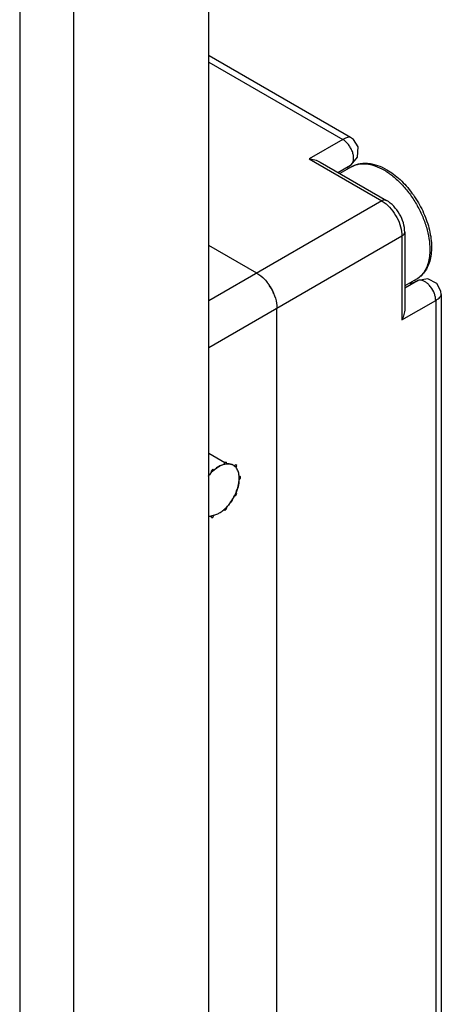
# Model space of a CAD drawing. Header units: millimetres. Extents: x 46 to 113, y 17 to 206.
# Tile 6 of 9: x 91 to 113, y 68 to 120. Entities that reach past the tile are written whole.
import ezdxf

# ---------------------------------------------------------------- set-up
doc = ezdxf.new("R2010")
doc.units = ezdxf.units.MM
doc.header["$LTSCALE"] = 14.498882
doc.layers.get('0').update_dxf_attribs({"linetype": 'CONTINUOUS'})

msp = doc.modelspace()

# ---------------------------------------------------------------- linework, layer by layer
at = {"color": 7}
for p, q in [((101.187, 30.759), (101.187, 181.404)), ((91.288, 177.327), (91.288, 26.677)), ((94.116, 26.677), (94.116, 177.322)), ((108.609, 113.811), (101.2, 118.088)), ((101.187, 117.757), (108.203, 113.707)), ((108.203, 113.707), (106.435, 112.686)), ((106.435, 112.686), (110.238, 110.491)), ((107.011, 112.523), (110.488, 110.515)), ((107.947, 111.983), (108.614, 112.368)), ((108.641, 112.384), (108.614, 112.368)), ((108.643, 112.386), (108.641, 112.384)), ((108.657, 112.279), (108.045, 111.926)), ((110.238, 110.491), (101.187, 105.265)), ((111.445, 108.858), (111.445, 104.843)), ((101.187, 102.816), (111.299, 108.654)), ((111.299, 108.654), (111.299, 104.262)), ((103.698, 106.714), (101.187, 108.164)), ((112.057, 106.39), (111.445, 106.037)), ((112.113, 106.308), (111.445, 105.923)), ((112.113, 106.308), (112.14, 106.323)), ((112.14, 106.323), (112.143, 106.325)), ((111.299, 104.262), (113.067, 105.283)), ((113.067, 105.283), (113.067, 61.273)), ((113.36, 105.583), (113.36, 61.682)), ((104.758, 56.476), (104.758, 104.877)), ((101.187, 97.288), (102.03, 96.802)), ((101.328, 96.279), (101.331, 96.37)), ((101.405, 96.441), (101.331, 96.37)), ((101.453, 96.398), (101.405, 96.441)), ((102.03, 96.802), (101.982, 96.704)), ((102.104, 96.817), (102.03, 96.802)), ((102.104, 96.817), (102.107, 96.729)), ((102.536, 96.617), (102.468, 96.664)), ((102.61, 96.685), (102.536, 96.617)), ((102.656, 96.638), (102.61, 96.685)), ((102.613, 96.539), (102.656, 96.638)), ((102.849, 96.063), (102.776, 96.052)), ((102.776, 95.9), (102.849, 95.973)), ((102.849, 95.973), (102.849, 96.063)), ((102.536, 95.057), (102.61, 95.076)), ((102.61, 95.076), (102.656, 95.175)), ((102.656, 95.175), (102.613, 95.225)), ((101.982, 94.332), (102.03, 94.289)), ((102.03, 94.289), (102.104, 94.36)), ((102.107, 94.451), (102.104, 94.36)), ((101.331, 93.913), (101.328, 94.001)), ((101.331, 93.913), (101.405, 93.928)), ((101.405, 93.928), (101.453, 94.026))]:
    msp.add_line(p, q, dxfattribs=at)
for points in [[(108.641, 112.384), (108.974, 112.784), (109, 113.317), (108.764, 113.696), (108.608, 113.811)], [(113.36, 105.583), (113.338, 105.774), (113.128, 106.168), (112.652, 106.412), (112.14, 106.323)]]:
    msp.add_lwpolyline(points, dxfattribs=at)
for centre, radius, start, end in [((109.249, 111.388), 1.167, 122.9137, 124.8975), ((108.93, 111.943), 0.527, 122.9262, 129.0719), ((108.467, 112.595), 0.271, 302.931, 309.493), ((102.216, 104.634), 2.577, 23.2702, 36.7285), ((111.583, 107.345), 1.164, 295.592, 297.0882), ((111.903, 106.794), 0.527, 290.9264, 297.0794), ((112.235, 106.07), 0.268, 111.0119, 117.0676), ((102.214, 96.222), 0.51, 67.6325, 68.8356), ((102.216, 96.228), 0.503, 59.9737, 68.4828), ((102.216, 96.228), 0.504, 60.012, 67.6354), ((102.214, 96.226), 0.506, 52.235, 59.9417), ((102.983, 94.679), 2.302, 135.9639, 141.2962), ((101.706, 96.004), 1.071, 8.4806, 9.7326), ((101.648, 95.996), 1.129, 6.337, 8.4726), ((101.146, 95.986), 1.633, 353.0772, 357.2626), ((101.567, 95.987), 1.211, 4.0381, 6.3349), ((101.539, 95.984), 1.239, 3.1604, 5.9568), ((101.445, 95.978), 1.334, 0.1537, 4.013), ((101.302, 95.978), 1.476, 357.2827, 0.1708), ((101.034, 95.998), 1.745, 352.1932, 353.1144), ((100.219, 96.23), 2.597, 327.3407, 333.1652), ((100.274, 96.203), 2.535, 333.1426, 337.5648), ((100.629, 95.88), 2.056, 310.3074, 315.3032), ((100.702, 95.795), 1.944, 310.761, 311.1864)]:
    msp.add_arc(centre, radius, start, end, dxfattribs=at)
for points, knots in [([(108.609, 113.811), (108.589, 113.822), (108.551, 113.83), (108.499, 113.826), (108.428, 113.811), (108.327, 113.775), (108.246, 113.732), (108.203, 113.707)], [0, 0, 0, 0, 0.156318, 0.253795, 0.368817, 0.652522, 1, 1, 1, 1]), ([(108.719, 112.488), (108.763, 112.575), (108.78, 112.748), (108.739, 112.977), (108.667, 113.172), (108.566, 113.353), (108.421, 113.543), (108.292, 113.656), (108.203, 113.707)], [0, 0, 0, 0, 0.208201, 0.345351, 0.494879, 0.644497, 0.782702, 1, 1, 1, 1]), ([(106.435, 112.686), (106.536, 112.68), (106.735, 112.647), (106.925, 112.573), (107.011, 112.523)], [0, 0, 0, 0, 0.501409, 1, 1, 1, 1]), ([(108.581, 112.345), (108.566, 112.335), (108.505, 112.29), (108.449, 112.24), (108.409, 112.2)], [0, 0, 0, 0, 0.24807, 1, 1, 1, 1]), ([(108.507, 112.261), (108.514, 112.27), (108.542, 112.303), (108.573, 112.333), (108.597, 112.352)], [0, 0, 0, 0, 0.272447, 1, 1, 1, 1]), ([(108.639, 112.386), (108.647, 112.393), (108.679, 112.422), (108.704, 112.458), (108.719, 112.488)], [0, 0, 0, 0, 0.228913, 1, 1, 1, 1]), ([(108.657, 112.279), (108.721, 112.316), (108.857, 112.38), (109.076, 112.441), (109.305, 112.468), (109.542, 112.461), (109.782, 112.422), (110.113, 112.327), (110.352, 112.214), (110.507, 112.125)], [0, 0, 0, 0, 0.115056, 0.230939, 0.348947, 0.469943, 0.594887, 0.724592, 1, 1, 1, 1]), ([(108.657, 112.279), (108.712, 112.311), (108.831, 112.366), (109.022, 112.419), (109.226, 112.442), (109.441, 112.435), (109.664, 112.397), (109.978, 112.306), (110.207, 112.196), (110.357, 112.11)], [0, 0, 0, 0, 0.108048, 0.218133, 0.332107, 0.451508, 0.577462, 0.710721, 1, 1, 1, 1]), ([(110.357, 112.11), (110.521, 112.015), (110.846, 111.787), (111.294, 111.369), (111.706, 110.874), (112.067, 110.322), (112.365, 109.733), (112.587, 109.128), (112.726, 108.532), (112.761, 108.136), (112.761, 107.946)], [0, 0, 0, 0, 0.114158, 0.237324, 0.366975, 0.499999, 0.633023, 0.762674, 0.885841, 1, 1, 1, 1]), ([(110.507, 112.125), (110.629, 112.055), (110.87, 111.894), (111.21, 111.607), (111.533, 111.275), (111.832, 110.904), (112.102, 110.502), (112.337, 110.077), (112.533, 109.636), (112.686, 109.19), (112.791, 108.747), (112.848, 108.315), (112.853, 107.902), (112.806, 107.514), (112.704, 107.159), (112.545, 106.844), (112.331, 106.58), (112.152, 106.445), (112.057, 106.39)], [0, 0, 0, 0, 0.06205, 0.127387, 0.195475, 0.265623, 0.336969, 0.408587, 0.47953, 0.548892, 0.615875, 0.679845, 0.740406, 0.79746, 0.851251, 0.902367, 0.951638, 1, 1, 1, 1]), ([(110.488, 110.515), (110.472, 110.525), (110.434, 110.539), (110.371, 110.54), (110.304, 110.524), (110.26, 110.503), (110.238, 110.491)], [0, 0, 0, 0, 0.21775, 0.450893, 0.710465, 1, 1, 1, 1]), ([(110.238, 110.491), (110.249, 110.484), (110.294, 110.458), (110.337, 110.429), (110.369, 110.406)], [0, 0, 0, 0, 0.244248, 1, 1, 1, 1]), ([(110.369, 110.406), (110.504, 110.308), (110.756, 110.065), (111.048, 109.628), (111.244, 109.149), (111.299, 108.813), (111.299, 108.654)], [0, 0, 0, 0, 0.244535, 0.507288, 0.766128, 1, 1, 1, 1]), ([(111.445, 108.858), (111.445, 109.019), (111.39, 109.351), (111.188, 109.814), (110.888, 110.221), (110.628, 110.435), (110.488, 110.515)], [0, 0, 0, 0, 0.243402, 0.500014, 0.75662, 1, 1, 1, 1]), ([(111.299, 108.654), (111.321, 108.666), (111.361, 108.694), (111.408, 108.744), (111.438, 108.799), (111.445, 108.839), (111.445, 108.858)], [0, 0, 0, 0, 0.289537, 0.549109, 0.782251, 1, 1, 1, 1]), ([(112.761, 107.946), (112.761, 107.821), (112.747, 107.581), (112.679, 107.24), (112.565, 106.938), (112.455, 106.762), (112.394, 106.684)], [0, 0, 0, 0, 0.279953, 0.538984, 0.777996, 1, 1, 1, 1]), ([(103.698, 106.714), (103.848, 106.627), (104.133, 106.388), (104.466, 105.933), (104.693, 105.418), (104.758, 105.051), (104.758, 104.877)], [0, 0, 0, 0, 0.237252, 0.499999, 0.762746, 1, 1, 1, 1]), ([(112.394, 106.684), (112.347, 106.625), (112.244, 106.515), (112.121, 106.427), (112.057, 106.39)], [0, 0, 0, 0, 0.506111, 1, 1, 1, 1]), ([(111.715, 106.186), (111.747, 106.19), (111.875, 106.212), (111.999, 106.253), (112.086, 106.295)], [0, 0, 0, 0, 0.255624, 1, 1, 1, 1]), ([(112.091, 106.302), (112.082, 106.298), (112.041, 106.284), (111.999, 106.274), (111.966, 106.269)], [0, 0, 0, 0, 0.229697, 1, 1, 1, 1]), ([(112.269, 106.339), (112.257, 106.34), (112.213, 106.34), (112.169, 106.332), (112.139, 106.32)], [0, 0, 0, 0, 0.261621, 1, 1, 1, 1]), ([(113.067, 105.283), (113.067, 105.34), (113.053, 105.46), (112.983, 105.703), (112.856, 105.932), (112.688, 106.125), (112.518, 106.265), (112.366, 106.333), (112.269, 106.339)], [0, 0, 0, 0, 0.121416, 0.254157, 0.532512, 0.667663, 0.792895, 1, 1, 1, 1]), ([(113.067, 105.283), (113.11, 105.308), (113.187, 105.356), (113.28, 105.435), (113.342, 105.507), (113.36, 105.56), (113.36, 105.583)], [0, 0, 0, 0, 0.347548, 0.629634, 0.841667, 1, 1, 1, 1]), ([(111.445, 104.843), (111.445, 104.743), (111.415, 104.541), (111.343, 104.352), (111.299, 104.262)], [0, 0, 0, 0, 0.498591, 1, 1, 1, 1]), ([(101.164, 96.09), (101.205, 96.142), (101.366, 96.333), (101.559, 96.498), (101.718, 96.59)], [0, 0, 0, 0, 0.266635, 1, 1, 1, 1]), ([(101.718, 96.59), (101.695, 96.577), (101.602, 96.52), (101.515, 96.453), (101.453, 96.398)], [0, 0, 0, 0, 0.239779, 1, 1, 1, 1]), ([(101.718, 96.59), (101.777, 96.624), (101.894, 96.681), (102.122, 96.745), (102.301, 96.736), (102.4, 96.696)], [0, 0, 0, 0, 0.287219, 0.548433, 1, 1, 1, 1]), ([(101.982, 96.704), (101.96, 96.698), (101.869, 96.668), (101.781, 96.626), (101.718, 96.59)], [0, 0, 0, 0, 0.237196, 1, 1, 1, 1]), ([(102.398, 96.698), (102.353, 96.715), (102.257, 96.737), (102.158, 96.735), (102.107, 96.729)], [0, 0, 0, 0, 0.483177, 1, 1, 1, 1]), ([(102.772, 96.112), (102.763, 96.193), (102.732, 96.345), (102.658, 96.483), (102.613, 96.539)], [0, 0, 0, 0, 0.531618, 1, 1, 1, 1]), ([(102.613, 95.225), (102.659, 95.336), (102.734, 95.558), (102.771, 95.789), (102.776, 95.9)], [0, 0, 0, 0, 0.519681, 1, 1, 1, 1]), ([(102.763, 95.761), (102.757, 95.718), (102.726, 95.538), (102.67, 95.364), (102.617, 95.236)], [0, 0, 0, 0, 0.239425, 1, 1, 1, 1]), ([(102.405, 94.829), (102.382, 94.792), (102.287, 94.653), (102.179, 94.523), (102.09, 94.433)], [0, 0, 0, 0, 0.254934, 1, 1, 1, 1]), ([(102.107, 94.451), (102.192, 94.539), (102.35, 94.732), (102.479, 94.945), (102.536, 95.057)], [0, 0, 0, 0, 0.493396, 1, 1, 1, 1]), ([(101.718, 94.14), (101.739, 94.153), (101.828, 94.207), (101.912, 94.271), (101.972, 94.322)], [0, 0, 0, 0, 0.240138, 1, 1, 1, 1]), ([(101.187, 93.998), (101.198, 93.997), (101.245, 93.994), (101.293, 93.997), (101.328, 94.001)], [0, 0, 0, 0, 0.243388, 1, 1, 1, 1]), ([(101.425, 94.019), (101.414, 94.016), (101.37, 94.006), (101.325, 94), (101.291, 93.997)], [0, 0, 0, 0, 0.257462, 1, 1, 1, 1]), ([(101.718, 94.14), (101.693, 94.126), (101.6, 94.076), (101.5, 94.038), (101.425, 94.019)], [0, 0, 0, 0, 0.264029, 1, 1, 1, 1])]:
    msp.add_open_spline(points, degree=3, knots=knots, dxfattribs=at)
for points in [[(102.524, 96.626), (102.551, 96.605), (102.576, 96.582), (102.598, 96.556)], [(102.598, 96.556), (102.603, 96.551), (102.608, 96.545), (102.613, 96.539)], [(101.187, 93.998), (101.179, 93.999), (101.172, 94), (101.164, 94.001)]]:
    msp.add_open_spline(points, degree=3, dxfattribs=at)

doc.saveas('drawing.dxf')
